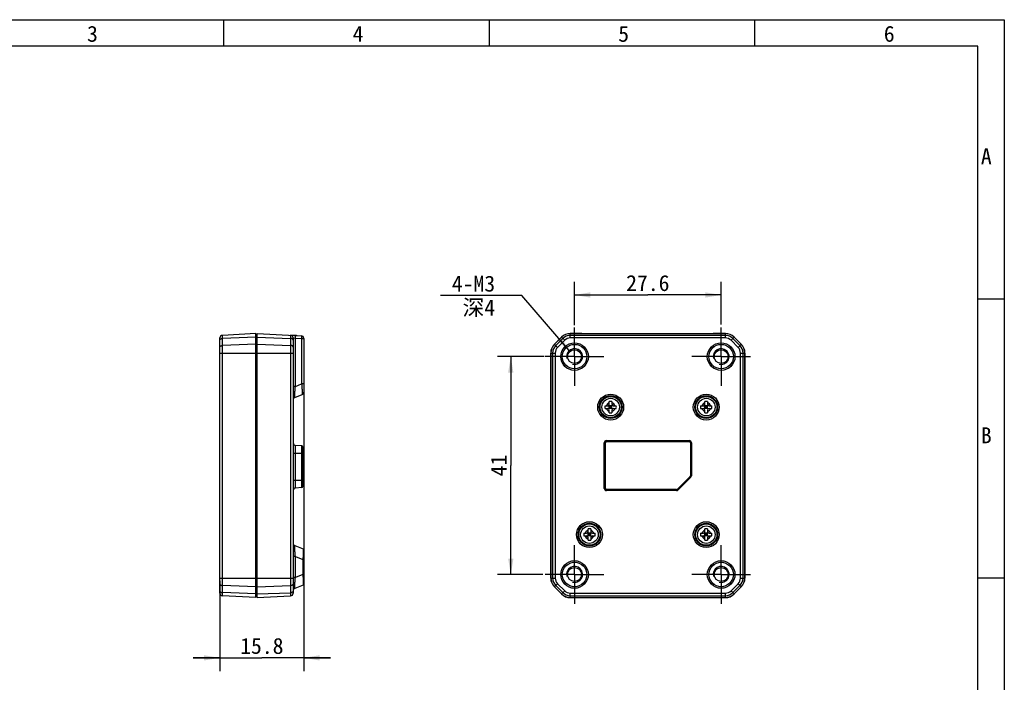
# Model space of a CAD drawing. Header units: millimetres. Extents: x 0 to 297, y 0 to 210.
# Tile 6 of 6: x 112 to 297, y 85 to 210. Entities that reach past the tile are written whole.
import ezdxf

# ---------------------------------------------------------------- set-up
doc = ezdxf.new("R2010")
doc.units = ezdxf.units.MM
doc.header["$LTSCALE"] = 16.335
doc.linetypes.add('CENTER', pattern=[0.6, 0.375, -0.075, 0.075, -0.075])
doc.layers.get('0').update_dxf_attribs({"linetype": 'CONTINUOUS'})
for name, color, linetype in [('00_COMPONENTS', 7, 'CONTINUOUS'), ('03_ALL_AXES', 7, 'CONTINUOUS'), ('51__DRAFT_DIMS', 7, 'CONTINUOUS')]:
    doc.layers.add(name, color=color, linetype=linetype)
doc.styles.get("Standard").update_dxf_attribs({"font": 'simfang.ttf'})
doc.styles.add('TEXTSTYLE_3', font='simfang.ttf')
doc.dimstyles.new('DIMSTYLE_2', dxfattribs={"dimtxt": 3, "dimasz": 3, "dimexe": 2.5, "dimexo": 0.5, "dimgap": 0.75, "dimtad": 1, "dimdsep": 46, "dimtxsty": 'STANDARD', "dimblk": '_FILLED', "dimblk1": '_FILLED', "dimblk2": '_FILLED', "dimcen": 0.09, "dimclrt": 3, "dimazin": 2, "dimtp": 0.2, "dimtm": 0.2, "dimtfac": 1, "dimtofl": 0, "dimtmove": 0, "dimatfit": 3, "dimldrblk": '_FILLED', "dimfxl": 1, "dimtolj": 1, "dimarcsym": 0})
doc.dimstyles.new('DIMSTYLE_3', dxfattribs={"dimtxt": 3, "dimasz": 3, "dimexe": 2.5, "dimexo": 0.5, "dimgap": 0.75, "dimtad": 1, "dimdsep": 46, "dimtxsty": 'STANDARD', "dimblk": '_FILLED', "dimblk1": '_FILLED', "dimblk2": '_FILLED', "dimcen": 0.09, "dimclrt": 3, "dimazin": 2, "dimtp": 0.3, "dimtm": 0.3, "dimtfac": 1, "dimtofl": 0, "dimtmove": 0, "dimatfit": 3, "dimldrblk": '_FILLED', "dimfxl": 1, "dimtolj": 1, "dimarcsym": 0})
doc.dimstyles.new('DIMSTYLE_4', dxfattribs={"dimtxt": 3, "dimasz": 3, "dimexe": 2.5, "dimexo": 0.5, "dimtad": 1, "dimdsep": 46, "dimtxsty": 'STANDARD', "dimblk": '_FILLED', "dimblk1": '_FILLED', "dimblk2": '_FILLED', "dimcen": 0.09, "dimclrt": 3, "dimazin": 2, "dimtp": 0.1, "dimtm": 0.1, "dimtfac": 1, "dimtofl": 0, "dimtmove": 0, "dimatfit": 1, "dimldrblk": '_FILLED', "dimfxl": 1, "dimtolj": 1, "dimarcsym": 0})

# ---------------------------------------------------------------- blocks, each defined once
blk = doc.blocks.new('_FILLED')
at = {"color": 0, "linetype": 'ByBlock'}
blk.add_solid([(0, 0), (-1, 0.167), (-1, -0.167)], dxfattribs=at)
blk = doc.blocks.new('*D3')
at = {"layer": '51__DRAFT_DIMS', "color": 4}
for p, q in [((165.12, 140.96), (165.12, 87.42)), ((149.32, 104.44), (149.32, 87.42)), ((149.32, 89.92), (144.32, 89.92)), ((144.32, 89.92), (157.22, 89.92)), ((170.12, 89.92), (157.22, 89.92)), ((165.12, 89.92), (170.12, 89.92))]:
    blk.add_line(p, q, dxfattribs=at)
at = {"layer": '51__DRAFT_DIMS', "color": 4, "xscale": 3, "yscale": 3, "zscale": 3}
blk.add_blockref('_FILLED', (149.32, 89.92), dxfattribs=at)
at = {"layer": '51__DRAFT_DIMS', "color": 4, "xscale": 3, "yscale": 3, "zscale": 3, "rotation": 180}
blk.add_blockref('_FILLED', (165.12, 89.92), dxfattribs=at)
at = {"layer": '51__DRAFT_DIMS', "color": 3, "insert": (157.22, 93.67), "char_height": 3, "width": 8.8125, "attachment_point": 2, "line_spacing_factor": 0.9}
blk.add_mtext('15.8', dxfattribs=at)
blk = doc.blocks.new('*D4')
at = {"layer": '51__DRAFT_DIMS', "color": 4}
for p, q in [((216.09, 152.53), (216.09, 160.7)), ((243.69, 152.64), (243.69, 160.7)), ((216.09, 158.2), (229.89, 158.2)), ((243.69, 158.2), (229.89, 158.2))]:
    blk.add_line(p, q, dxfattribs=at)
at = {"layer": '51__DRAFT_DIMS', "color": 4, "xscale": 3, "yscale": 3, "zscale": 3, "rotation": 180}
blk.add_blockref('_FILLED', (216.09, 158.2), dxfattribs=at)
at = {"layer": '51__DRAFT_DIMS', "color": 4, "xscale": 3, "yscale": 3, "zscale": 3}
blk.add_blockref('_FILLED', (243.69, 158.2), dxfattribs=at)
at = {"layer": '51__DRAFT_DIMS', "color": 3, "insert": (229.89, 161.95), "char_height": 3, "width": 8.8125, "attachment_point": 2, "line_spacing_factor": 0.9}
blk.add_mtext('27.6', dxfattribs=at)
blk = doc.blocks.new('*D5')
at = {"layer": '51__DRAFT_DIMS', "color": 4}
for p, q in [((210.35, 146.61), (201.59, 146.61)), ((204.09, 146.61), (204.09, 126.11)), ((204.09, 105.61), (204.09, 126.11)), ((210.1, 105.61), (201.59, 105.61))]:
    blk.add_line(p, q, dxfattribs=at)
at = {"layer": '51__DRAFT_DIMS', "color": 4, "xscale": 3, "yscale": 3, "zscale": 3}
for p, rotation in [((204.09, 146.61), 90), ((204.09, 105.61), 270)]:
    blk.add_blockref('_FILLED', p, dxfattribs=dict(at, rotation=rotation))
at = {"layer": '51__DRAFT_DIMS', "color": 3, "insert": (200.34, 126.11), "char_height": 3, "width": 4.4062, "attachment_point": 2, "rotation": 90, "line_spacing_factor": 0.9}
blk.add_mtext('41', dxfattribs=at)
blk = doc.blocks.new('*D6')
at = {"layer": '51__DRAFT_DIMS', "color": 4}
for p, q in [((202.65, 158.09), (190.84, 158.09)), ((206.15, 158.09), (202.65, 158.09)), ((215.11, 147.74), (206.15, 158.09))]:
    blk.add_line(p, q, dxfattribs=at)
at = {"layer": '51__DRAFT_DIMS', "color": 4, "xscale": 3, "yscale": 3, "zscale": 3, "rotation": 310.8865458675}
blk.add_blockref('_FILLED', (215.11, 147.74), dxfattribs=at)
at = {"layer": '51__DRAFT_DIMS', "color": 3, "insert": (201.15, 161.84), "char_height": 3, "width": 8.8125, "attachment_point": 3, "line_spacing_factor": 0.9}
blk.add_mtext('4-M3\\P深4', dxfattribs=at)

msp = doc.modelspace()

# ---------------------------------------------------------------- linework, layer by layer
at = {"color": 7}
for p, q in [((0, 210), (297, 210)), ((149.998, 210), (149.998, 205)), ((199.997, 210), (199.997, 205)), ((249.997, 210), (249.997, 205)), ((297, 210), (297, 0)), ((292.006, 205), (25, 205)), ((292.006, 5), (292.006, 205)), ((292.006, 157.5), (297.006, 157.5)), ((292.006, 105), (297.006, 105))]:
    msp.add_line(p, q, dxfattribs=at)
at = {"layer": '00_COMPONENTS', "color": 7}
for p, q in [((156.12, 150.938), (149.794, 150.607)), ((156.12, 101.278), (156.12, 150.938)), ((156.32, 150.398), (156.12, 150.408)), ((156.32, 150.964), (164.647, 150.528)), ((156.32, 101.252), (156.32, 150.964)), ((162.664, 150.632), (163.731, 150.632)), ((163.731, 150.632), (163.731, 150.576)), ((213.629, 150.274), (212.301, 148.946)), ((212.319, 148.927), (213.648, 150.256)), ((217.398, 150.964), (215.296, 150.964)), ((215.296, 150.938), (244.492, 150.938)), ((217.498, 150.959), (217.505, 150.938)), ((242.191, 150.959), (242.184, 150.938)), ((244.492, 150.964), (242.291, 150.964)), ((246.14, 150.256), (247.468, 148.927)), ((247.487, 148.946), (246.158, 150.274)), ((149.32, 102.109), (149.32, 150.107)), ((163.12, 150.134), (163.12, 102.083)), ((165.12, 150.029), (165.12, 139.945)), ((211.611, 147.28), (211.611, 104.937)), ((211.637, 104.937), (211.637, 147.28)), ((248.151, 147.28), (248.151, 104.937)), ((248.177, 104.937), (248.177, 147.28)), ((163.433, 138.926), (164.808, 139.482)), ((221.831, 137.358), (222.344, 137.358)), ((222.556, 137.446), (223.232, 136.77)), ((222.556, 136.77), (223.232, 137.446)), ((222.644, 137.658), (222.644, 138.171)), ((223.144, 137.358), (222.644, 137.358)), ((222.644, 136.858), (222.644, 137.358)), ((222.894, 136.858), (222.894, 137.358)), ((223.144, 138.171), (223.144, 137.658)), ((223.144, 136.858), (223.144, 137.358)), ((223.444, 137.358), (223.956, 137.358)), ((239.831, 137.358), (240.344, 137.358)), ((240.556, 137.446), (241.232, 136.77)), ((240.556, 136.77), (241.232, 137.446)), ((240.644, 137.658), (240.644, 138.171)), ((241.144, 137.358), (240.644, 137.358)), ((240.644, 136.858), (240.644, 137.358)), ((240.894, 136.858), (240.894, 137.358)), ((241.144, 138.171), (241.144, 137.658)), ((241.144, 136.858), (241.144, 137.358)), ((241.444, 137.358), (241.957, 137.358)), ((221.831, 136.858), (222.344, 136.858)), ((223.144, 137.108), (222.644, 137.108)), ((223.144, 136.858), (222.644, 136.858)), ((222.644, 136.045), (222.644, 136.558)), ((223.144, 136.558), (223.144, 136.045)), ((223.444, 136.858), (223.956, 136.858)), ((239.831, 136.858), (240.344, 136.858)), ((241.144, 137.108), (240.644, 137.108)), ((241.144, 136.858), (240.644, 136.858)), ((240.644, 136.045), (240.644, 136.558)), ((241.144, 136.558), (241.144, 136.045)), ((241.444, 136.858), (241.957, 136.858)), ((164.738, 129.797), (163.577, 129.898)), ((221.694, 121.808), (221.694, 130.408)), ((221.894, 121.808), (221.894, 130.408)), ((222.094, 130.808), (237.694, 130.808)), ((222.094, 130.608), (237.694, 130.608)), ((237.894, 130.408), (237.894, 124.191)), ((238.094, 130.408), (238.094, 124.191)), ((164.92, 122.179), (164.92, 129.597)), ((237.835, 124.05), (235.452, 121.667)), ((237.977, 123.908), (235.594, 121.525)), ((164.738, 121.98), (163.577, 121.878)), ((235.311, 121.608), (222.094, 121.608)), ((235.311, 121.408), (222.094, 121.408)), ((217.831, 113.358), (218.344, 113.358)), ((218.556, 113.446), (219.232, 112.77)), ((218.556, 112.77), (219.232, 113.446)), ((218.644, 113.658), (218.644, 114.171)), ((219.144, 113.358), (218.644, 113.358)), ((218.644, 112.858), (218.644, 113.358)), ((219.144, 113.108), (218.644, 113.108)), ((218.894, 112.858), (218.894, 113.358)), ((219.144, 114.171), (219.144, 113.658)), ((219.144, 112.858), (219.144, 113.358)), ((219.444, 113.358), (219.956, 113.358)), ((239.831, 113.358), (240.344, 113.358)), ((240.556, 113.446), (241.232, 112.77)), ((240.556, 112.77), (241.232, 113.446)), ((240.644, 113.658), (240.644, 114.171)), ((241.144, 113.358), (240.644, 113.358)), ((240.644, 112.858), (240.644, 113.358)), ((241.144, 113.108), (240.644, 113.108)), ((240.894, 112.858), (240.894, 113.358)), ((241.144, 114.171), (241.144, 113.658)), ((241.144, 112.858), (241.144, 113.358)), ((241.444, 113.358), (241.957, 113.358)), ((217.831, 112.858), (218.344, 112.858)), ((219.144, 112.858), (218.644, 112.858)), ((218.644, 112.045), (218.644, 112.558)), ((219.144, 112.558), (219.144, 112.045)), ((219.444, 112.858), (219.956, 112.858)), ((239.831, 112.858), (240.344, 112.858)), ((241.144, 112.858), (240.644, 112.858)), ((240.644, 112.045), (240.644, 112.558)), ((241.144, 112.558), (241.144, 112.045)), ((241.444, 112.858), (241.957, 112.858)), ((163.436, 111.042), (164.994, 110.422)), ((165.12, 110.236), (165.12, 103.78)), ((164.994, 103.594), (163.436, 102.974)), ((212.301, 103.27), (213.629, 101.942)), ((213.648, 101.96), (212.319, 103.289)), ((247.468, 103.289), (246.14, 101.96)), ((246.158, 101.942), (247.487, 103.27)), ((156.12, 101.278), (149.794, 101.609)), ((156.32, 101.819), (156.12, 101.808)), ((156.32, 101.338), (156.12, 101.328)), ((156.32, 101.252), (162.647, 101.583)), ((215.296, 101.278), (244.492, 101.278)), ((215.296, 101.252), (217.496, 101.252)), ((217.596, 101.257), (217.603, 101.278)), ((241.622, 101.257), (241.615, 101.278)), ((241.722, 101.252), (244.492, 101.252))]:
    msp.add_line(p, q, dxfattribs=at)
at = {"layer": '00_COMPONENTS', "color": 4}
for p, q in [((149.794, 101.609), (149.794, 150.607)), ((156.12, 150.256), (149.794, 150.021)), ((156.32, 150.274), (162.647, 150.04)), ((162.647, 150.633), (162.647, 101.583)), ((213.648, 150.256), (214.235, 149.668)), ((215.296, 150.107), (215.296, 150.938)), ((244.492, 150.607), (215.296, 150.607)), ((217.398, 150.938), (217.398, 150.964)), ((217.498, 150.938), (217.498, 150.959)), ((242.191, 150.959), (242.191, 150.938)), ((242.291, 150.964), (242.291, 150.938)), ((244.492, 150.107), (244.492, 150.938)), ((245.552, 149.668), (246.14, 150.256)), ((156.12, 148.927), (149.794, 148.693)), ((156.32, 149.873), (156.12, 149.881)), ((156.32, 148.545), (156.12, 148.552)), ((156.32, 148.946), (162.647, 148.711)), ((163.12, 150.134), (163.534, 150.09)), ((163.534, 150.09), (164.707, 150.029)), ((163.534, 140.984), (163.534, 150.09)), ((164.707, 150.029), (165.12, 150.029)), ((164.707, 150.029), (164.707, 141.458)), ((212.319, 148.927), (212.907, 148.34)), ((213.882, 150.021), (212.554, 148.693)), ((214.235, 149.668), (212.907, 148.34)), ((244.492, 150.107), (215.296, 150.107)), ((246.881, 148.34), (245.552, 149.668)), ((247.234, 148.693), (245.905, 150.021)), ((246.881, 148.34), (247.468, 148.927)), ((149.32, 147.28), (163.12, 147.28)), ((211.637, 147.28), (212.468, 147.28)), ((211.969, 147.28), (211.969, 104.937)), ((212.468, 147.28), (212.468, 104.937)), ((247.32, 147.28), (248.151, 147.28)), ((247.32, 104.937), (247.32, 147.28)), ((247.819, 104.937), (247.819, 147.28)), ((163.534, 140.984), (163.12, 140.984)), ((163.534, 140.984), (164.707, 141.458)), ((165.12, 141.458), (164.707, 141.458)), ((163.577, 121.878), (163.577, 129.898)), ((164.738, 121.98), (164.738, 129.797)), ((221.694, 130.408), (221.894, 130.408)), ((222.094, 130.808), (222.094, 130.608)), ((237.694, 130.808), (237.694, 130.608)), ((238.094, 130.408), (237.894, 130.408)), ((163.12, 128.438), (164.92, 128.438)), ((163.12, 123.338), (164.92, 123.338)), ((237.977, 123.908), (237.835, 124.05)), ((238.094, 124.191), (237.894, 124.191)), ((221.694, 121.808), (221.894, 121.808)), ((222.094, 121.408), (222.094, 121.608)), ((235.311, 121.408), (235.311, 121.608)), ((235.594, 121.525), (235.452, 121.667)), ((163.534, 108.989), (163.12, 108.989)), ((163.534, 108.989), (164.955, 108.424)), ((163.534, 105.027), (163.534, 108.989)), ((165.12, 108.424), (164.955, 108.424)), ((164.955, 108.424), (164.955, 105.592)), ((149.32, 104.937), (163.12, 104.937)), ((163.534, 105.027), (163.12, 105.027)), ((164.955, 105.592), (163.534, 105.027)), ((165.12, 105.592), (164.955, 105.592)), ((164.955, 105.592), (164.963, 105.353)), ((211.637, 104.937), (212.468, 104.937)), ((212.319, 103.289), (212.907, 103.876)), ((212.907, 103.876), (214.235, 102.548)), ((245.552, 102.548), (246.881, 103.876)), ((246.881, 103.876), (247.468, 103.289)), ((247.32, 104.937), (248.151, 104.937)), ((156.12, 103.289), (149.794, 103.523)), ((156.12, 101.96), (149.794, 102.195)), ((156.32, 103.671), (156.12, 103.664)), ((156.32, 102.343), (156.12, 102.335)), ((156.32, 103.27), (162.647, 103.505)), ((156.32, 101.942), (162.647, 102.176)), ((212.554, 103.523), (213.882, 102.195)), ((213.648, 101.96), (214.235, 102.548)), ((215.296, 102.109), (244.492, 102.109)), ((215.296, 101.278), (215.296, 102.109)), ((244.492, 101.278), (244.492, 102.109)), ((245.552, 102.548), (246.14, 101.96)), ((245.905, 102.195), (247.234, 103.523)), ((156.22, 101.333), (156.22, 101.813)), ((215.296, 101.609), (244.492, 101.609)), ((217.496, 101.252), (217.496, 101.278)), ((217.596, 101.257), (217.596, 101.278)), ((241.622, 101.278), (241.622, 101.257)), ((241.722, 101.278), (241.722, 101.252))]:
    msp.add_line(p, q, dxfattribs=at)
at = {"layer": '00_COMPONENTS', "color": 7}
for centre, radius in [((216.094, 146.608), 2.6), ((216.094, 146.608), 2.3), ((243.694, 146.608), 2.6), ((243.694, 146.608), 2.3), ((216.094, 146.608), 1.3), ((243.694, 146.608), 1.3), ((222.894, 137.108), 2), ((240.894, 137.108), 2), ((222.894, 137.108), 1.65), ((240.894, 137.108), 1.65), ((218.894, 113.108), 2), ((240.894, 113.108), 2), ((218.894, 113.108), 1.65), ((240.894, 113.108), 1.65), ((216.094, 105.608), 2.6), ((216.094, 105.608), 2.3), ((243.694, 105.608), 2.6), ((243.694, 105.608), 2.3), ((216.094, 105.608), 1.3), ((243.694, 105.608), 1.3)]:
    msp.add_circle(centre, radius, dxfattribs=at)
at = {"layer": '00_COMPONENTS', "color": 4}
for centre, radius in [((222.894, 137.108), 2.436), ((222.894, 137.108), 2.137), ((240.894, 137.108), 2.436), ((240.894, 137.108), 2.137), ((218.894, 113.108), 2.436), ((218.894, 113.108), 2.137), ((240.894, 113.108), 2.436), ((240.894, 113.108), 2.137)]:
    msp.add_circle(centre, radius, dxfattribs=at)
at = {"layer": '00_COMPONENTS', "color": 7}
for centre, radius, start, end in [((149.82, 150.107), 0.5, 93, 180), ((162.62, 150.134), 0.5, 0, 87), ((164.62, 150.029), 0.5, 0, 87), ((215.296, 148.608), 2.356, 90, 135), ((215.296, 148.608), 2.33, 90, 135), ((244.492, 148.608), 2.356, 45, 90), ((244.492, 148.608), 2.33, 45, 90), ((213.967, 147.28), 2.356, 135, 180), ((213.967, 147.28), 2.33, 135, 180), ((245.82, 147.28), 2.33, 0, 45), ((245.82, 147.28), 2.356, 0, 45), ((164.62, 139.945), 0.5, 292, 360), ((163.62, 138.463), 0.5, 112, 180), ((226.34, 137.112), 4.516, 176.87555, 180.04923), ((222.344, 137.658), 0.3, 270, 360), ((222.894, 133.659), 4.518, 86.82815, 93.17185), ((223.444, 137.658), 0.3, 180, 270), ((219.447, 137.112), 4.516, 359.95077, 3.12445), ((244.34, 137.112), 4.516, 176.87555, 180.04923), ((240.344, 137.658), 0.3, 270, 360), ((240.894, 133.659), 4.518, 86.82815, 93.17185), ((241.444, 137.658), 0.3, 180, 270), ((237.448, 137.112), 4.516, 359.95077, 3.12445), ((226.34, 137.104), 4.516, 179.95077, 183.12445), ((222.344, 136.558), 0.3, 0, 90), ((222.894, 140.557), 4.518, 266.82815, 273.17185), ((223.444, 136.558), 0.3, 90, 180), ((219.447, 137.104), 4.516, 356.87555, 0.04923), ((244.34, 137.104), 4.516, 179.95077, 183.12445), ((240.344, 136.558), 0.3, 0, 90), ((240.894, 140.557), 4.518, 266.82815, 273.17185), ((241.444, 136.558), 0.3, 90, 180), ((237.448, 137.104), 4.516, 356.87555, 0.04923), ((163.62, 130.396), 0.5, 180, 265), ((164.72, 129.597), 0.2, 0, 85), ((222.094, 130.408), 0.4, 90, 180), ((222.094, 130.408), 0.2, 90, 180), ((237.694, 130.408), 0.4, 0, 90), ((237.694, 130.408), 0.2, 0, 90), ((237.694, 124.191), 0.2, 315, 360), ((237.694, 124.191), 0.4, 315, 360), ((163.62, 121.38), 0.5, 95, 180), ((164.72, 122.179), 0.2, 275, 360), ((222.094, 121.808), 0.4, 180, 270), ((222.094, 121.808), 0.2, 180, 270), ((235.311, 121.808), 0.2, 270, 315), ((235.311, 121.808), 0.4, 270, 315), ((222.34, 113.112), 4.516, 176.87555, 180.04923), ((222.34, 113.104), 4.516, 179.95077, 183.12445), ((218.344, 113.658), 0.3, 270, 360), ((218.894, 109.659), 4.518, 86.82815, 93.17185), ((219.444, 113.658), 0.3, 180, 270), ((215.448, 113.112), 4.516, 359.95077, 3.12445), ((215.448, 113.104), 4.516, 356.87555, 0.04923), ((244.34, 113.112), 4.516, 176.87555, 180.04923), ((244.34, 113.104), 4.516, 179.95077, 183.12445), ((240.344, 113.658), 0.3, 270, 360), ((240.894, 109.659), 4.518, 86.82815, 93.17185), ((241.444, 113.658), 0.3, 180, 270), ((237.448, 113.112), 4.516, 359.95077, 3.12445), ((237.448, 113.104), 4.516, 356.87555, 0.04923), ((163.62, 111.506), 0.5, 180, 248.32535), ((218.344, 112.558), 0.3, 0, 90), ((218.894, 116.557), 4.518, 266.82815, 273.17185), ((219.444, 112.558), 0.3, 90, 180), ((240.344, 112.558), 0.3, 0, 90), ((240.894, 116.557), 4.518, 266.82815, 273.17185), ((241.444, 112.558), 0.3, 90, 180), ((164.92, 110.236), 0.2, 0, 68.32535), ((213.967, 104.937), 2.356, 180, 225), ((213.967, 104.937), 2.33, 180, 225), ((245.82, 104.937), 2.33, 315, 360), ((245.82, 104.937), 2.356, 315, 360), ((149.82, 102.109), 0.5, 180, 267), ((162.62, 102.083), 0.5, 273, 360), ((163.62, 102.51), 0.5, 111.67465, 180), ((164.92, 103.78), 0.2, 291.67465, 360), ((215.296, 103.608), 2.33, 225, 270), ((244.492, 103.608), 2.33, 270, 315), ((215.296, 103.608), 2.356, 225, 270), ((244.492, 103.608), 2.356, 270, 315)]:
    msp.add_arc(centre, radius, start, end, dxfattribs=at)
at = {"layer": '00_COMPONENTS', "color": 4}
for centre, radius, start, end in [((215.296, 148.608), 1.999, 90, 135), ((244.492, 148.608), 1.999, 45, 90), ((213.967, 147.28), 1.999, 135, 180), ((213.967, 147.28), 1.499, 135, 180), ((215.296, 148.608), 1.499, 90, 135), ((244.492, 148.608), 1.499, 45, 90), ((245.82, 147.28), 1.499, 0, 45), ((245.82, 147.28), 1.999, 0, 45), ((216.094, 146.608), 1.5, 255, 195), ((243.694, 146.608), 1.5, 255, 195), ((222.894, 137.108), 0.85, 107.10464, 162.89536), ((222.894, 137.108), 0.85, 17.10464, 72.89536), ((240.894, 137.108), 0.85, 107.10464, 162.89536), ((240.894, 137.108), 0.85, 17.10464, 72.89536), ((222.894, 137.108), 0.85, 197.10464, 252.89536), ((222.894, 137.108), 0.85, 287.10464, 342.89536), ((240.894, 137.108), 0.85, 197.10464, 252.89536), ((240.894, 137.108), 0.85, 287.10464, 342.89536), ((218.894, 113.108), 0.85, 107.10464, 162.89536), ((218.894, 113.108), 0.85, 17.10464, 72.89536), ((240.894, 113.108), 0.85, 107.10464, 162.89536), ((240.894, 113.108), 0.85, 17.10464, 72.89536), ((218.894, 113.108), 0.85, 197.10464, 252.89536), ((218.894, 113.108), 0.85, 287.10464, 342.89536), ((240.894, 113.108), 0.85, 197.10464, 252.89536), ((240.894, 113.108), 0.85, 287.10464, 342.89536), ((216.094, 105.608), 1.5, 255, 195), ((243.694, 105.608), 1.5, 255, 195), ((213.967, 104.937), 1.999, 180, 225), ((213.967, 104.937), 1.499, 180, 225), ((245.82, 104.937), 1.499, 315, 360), ((245.82, 104.937), 1.999, 315, 360), ((215.296, 103.608), 1.999, 225, 270), ((215.296, 103.608), 1.499, 225, 270), ((244.492, 103.608), 1.499, 270, 315), ((244.492, 103.608), 1.999, 270, 315)]:
    msp.add_arc(centre, radius, start, end, dxfattribs=at)
at = {"layer": '00_COMPONENTS', "color": 7}
for centre, start_param, end_param in [((217.398, 150.959), 0.0174533, 1.5707963), ((242.291, 150.959), 1.5707963, 3.1241394), ((217.496, 101.257), -1.5707963, -0.0174533), ((241.722, 101.257), -3.1241394, -1.5707963)]:
    msp.add_ellipse(centre, major_axis=(0.1, 0), ratio=0.0524078, start_param=start_param, end_param=end_param, dxfattribs=at)
at = {"layer": '00_COMPONENTS', "color": 4}
for points, knots in [([(163.534, 150.09), (163.535, 150.123), (163.537, 150.186), (163.537, 150.278), (163.534, 150.363), (163.528, 150.428), (163.522, 150.474), (163.517, 150.503), (163.511, 150.528), (163.505, 150.549), (163.498, 150.566), (163.49, 150.579), (163.482, 150.587), (163.476, 150.589), (163.473, 150.59)], [0, 0, 0, 0, 0.1880997, 0.3689402, 0.5359194, 0.6830069, 0.7474597, 0.8051175, 0.8555528, 0.8984709, 0.9337629, 0.9616389, 0.9829639, 1, 1, 1, 1]), ([(164.647, 150.528), (164.65, 150.528), (164.656, 150.525), (164.664, 150.517), (164.671, 150.505), (164.678, 150.488), (164.685, 150.467), (164.691, 150.441), (164.696, 150.412), (164.702, 150.366), (164.708, 150.301), (164.711, 150.216), (164.711, 150.124), (164.709, 150.061), (164.707, 150.029)], [0, 0, 0, 0, 0.0170361, 0.0383611, 0.0662371, 0.1015291, 0.1444472, 0.1948825, 0.2525403, 0.3169931, 0.4640806, 0.6310598, 0.8119003, 1, 1, 1, 1]), ([(149.32, 149.668), (149.32, 149.691), (149.327, 149.737), (149.354, 149.802), (149.399, 149.862), (149.458, 149.915), (149.53, 149.958), (149.641, 150.004), (149.732, 150.019), (149.794, 150.021)], [0, 0, 0, 0, 0.103916, 0.2113662, 0.325103, 0.4466336, 0.5761941, 0.7129349, 1, 1, 1, 1]), ([(149.32, 148.34), (149.32, 148.362), (149.327, 148.408), (149.354, 148.473), (149.399, 148.534), (149.458, 148.586), (149.53, 148.63), (149.641, 148.675), (149.732, 148.691), (149.794, 148.693)], [0, 0, 0, 0, 0.103916, 0.2113662, 0.325103, 0.4466336, 0.5761941, 0.7129349, 1, 1, 1, 1]), ([(163.12, 149.687), (163.12, 149.709), (163.114, 149.755), (163.087, 149.82), (163.042, 149.88), (162.983, 149.933), (162.911, 149.977), (162.8, 150.022), (162.709, 150.038), (162.647, 150.04)], [0, 0, 0, 0, 0.103916, 0.2113662, 0.325103, 0.4466336, 0.5761941, 0.7129349, 1, 1, 1, 1]), ([(163.12, 148.358), (163.12, 148.381), (163.114, 148.427), (163.087, 148.492), (163.042, 148.552), (162.983, 148.605), (162.911, 148.649), (162.8, 148.694), (162.709, 148.709), (162.647, 148.711)], [0, 0, 0, 0, 0.103916, 0.2113662, 0.325103, 0.4466336, 0.5761941, 0.7129349, 1, 1, 1, 1]), ([(163.433, 138.926), (163.433, 138.926), (163.431, 138.926), (163.429, 138.928), (163.428, 138.93), (163.427, 138.934), (163.425, 138.939), (163.424, 138.946), (163.423, 138.953), (163.422, 138.966), (163.42, 138.986), (163.419, 139.013), (163.419, 139.045), (163.419, 139.082), (163.419, 139.125), (163.42, 139.172), (163.421, 139.224), (163.424, 139.301), (163.428, 139.408), (163.434, 139.548), (163.443, 139.701), (163.456, 139.926), (163.476, 140.225), (163.503, 140.599), (163.523, 140.854), (163.534, 140.984)], [0, 0, 0, 0, 0.0008418, 0.0018233, 0.0032386, 0.0051988, 0.0077464, 0.0109004, 0.0146713, 0.0190653, 0.0297299, 0.0428973, 0.0585475, 0.0766453, 0.0971386, 0.1199637, 0.145043, 0.1722888, 0.2328822, 0.300879, 0.3753385, 0.4552913, 0.627876, 0.8115049, 1, 1, 1, 1]), ([(164.707, 141.458), (164.718, 141.332), (164.739, 141.085), (164.763, 140.779), (164.779, 140.545), (164.79, 140.38), (164.8, 140.225), (164.808, 140.082), (164.814, 139.951), (164.818, 139.834), (164.821, 139.733), (164.822, 139.648), (164.822, 139.588), (164.82, 139.549), (164.819, 139.526), (164.817, 139.509), (164.814, 139.495), (164.812, 139.487), (164.809, 139.482), (164.808, 139.482)], [0, 0, 0, 0, 0.1912113, 0.3756709, 0.4633512, 0.5469022, 0.6255061, 0.6983654, 0.764719, 0.8238607, 0.8751583, 0.9180725, 0.9521752, 0.9658243, 0.9771729, 0.9862112, 0.9929535, 0.9974618, 1, 1, 1, 1]), ([(163.534, 108.989), (163.523, 109.118), (163.503, 109.373), (163.476, 109.747), (163.457, 110.046), (163.444, 110.27), (163.436, 110.422), (163.43, 110.562), (163.426, 110.668), (163.423, 110.746), (163.422, 110.797), (163.421, 110.844), (163.421, 110.886), (163.421, 110.923), (163.422, 110.956), (163.423, 110.983), (163.424, 111.002), (163.426, 111.015), (163.427, 111.022), (163.428, 111.029), (163.429, 111.034), (163.431, 111.038), (163.432, 111.04), (163.434, 111.042), (163.435, 111.042), (163.436, 111.042)], [0, 0, 0, 0, 0.1887577, 0.372585, 0.5452528, 0.6251954, 0.6996115, 0.7675369, 0.8280397, 0.8552367, 0.8802664, 0.9030433, 0.9234909, 0.9415471, 0.9571611, 0.9702984, 0.9809407, 0.9853262, 0.9890909, 0.9922408, 0.9947866, 0.9967473, 0.9981658, 0.9991529, 1, 1, 1, 1]), ([(164.994, 110.422), (164.995, 110.422), (164.995, 110.422), (164.995, 110.42), (164.996, 110.418), (164.997, 110.415), (164.997, 110.408), (164.998, 110.398), (164.999, 110.386), (164.999, 110.371), (164.999, 110.353), (165, 110.332), (165, 110.309), (165, 110.273), (165, 110.222), (165, 110.154), (164.999, 110.076), (164.998, 109.989), (164.996, 109.893), (164.994, 109.79), (164.991, 109.64), (164.986, 109.437), (164.981, 109.271), (164.979, 109.184)], [0, 0, 0, 0, 0.0006089, 0.0016679, 0.0032355, 0.0053284, 0.0111155, 0.0190549, 0.0291506, 0.041401, 0.0557956, 0.0723202, 0.0909564, 0.1116786, 0.1592658, 0.2148012, 0.2779393, 0.3482769, 0.4253601, 0.5086929, 0.5977477, 0.7908056, 1, 1, 1, 1]), ([(164.979, 109.184), (164.977, 109.123), (164.97, 108.869), (164.962, 108.616), (164.955, 108.424)], [0, 0, 0, 0, 0.2425022, 1, 1, 1, 1]), ([(149.32, 103.876), (149.32, 103.854), (149.327, 103.808), (149.354, 103.743), (149.399, 103.683), (149.458, 103.63), (149.53, 103.586), (149.641, 103.541), (149.732, 103.526), (149.794, 103.523)], [0, 0, 0, 0, 0.103916, 0.2113662, 0.325103, 0.4466336, 0.5761941, 0.7129349, 1, 1, 1, 1]), ([(163.12, 103.858), (163.12, 103.835), (163.114, 103.79), (163.087, 103.724), (163.042, 103.664), (162.983, 103.611), (162.911, 103.568), (162.8, 103.522), (162.709, 103.507), (162.647, 103.505)], [0, 0, 0, 0, 0.103916, 0.2113662, 0.325103, 0.4466336, 0.5761941, 0.7129349, 1, 1, 1, 1]), ([(163.436, 102.974), (163.435, 102.974), (163.434, 102.974), (163.432, 102.976), (163.431, 102.978), (163.429, 102.982), (163.428, 102.987), (163.427, 102.994), (163.426, 103.001), (163.424, 103.014), (163.423, 103.033), (163.422, 103.06), (163.421, 103.093), (163.421, 103.13), (163.421, 103.172), (163.422, 103.219), (163.423, 103.27), (163.426, 103.348), (163.43, 103.454), (163.436, 103.594), (163.444, 103.746), (163.457, 103.97), (163.476, 104.269), (163.503, 104.643), (163.523, 104.898), (163.534, 105.027)], [0, 0, 0, 0, 0.0008471, 0.0018342, 0.0032526, 0.0052133, 0.0077589, 0.0109087, 0.0146732, 0.0190586, 0.0297003, 0.0428373, 0.0584508, 0.0765066, 0.0969538, 0.1197302, 0.1447596, 0.1719562, 0.2324585, 0.3003837, 0.3747998, 0.4547426, 0.6274115, 0.8112404, 1, 1, 1, 1]), ([(164.963, 105.353), (164.965, 105.309), (164.97, 105.135), (164.975, 104.961), (164.979, 104.832)], [0, 0, 0, 0, 0.2553362, 1, 1, 1, 1]), ([(164.979, 104.832), (164.981, 104.745), (164.986, 104.579), (164.991, 104.376), (164.994, 104.226), (164.996, 104.123), (164.998, 104.027), (164.999, 103.94), (165, 103.862), (165, 103.794), (165, 103.743), (165, 103.707), (165, 103.684), (164.999, 103.663), (164.999, 103.645), (164.999, 103.63), (164.998, 103.618), (164.997, 103.608), (164.997, 103.601), (164.996, 103.598), (164.995, 103.596), (164.995, 103.594), (164.995, 103.594), (164.994, 103.594)], [0, 0, 0, 0, 0.2091925, 0.4022489, 0.4913031, 0.5746356, 0.6517187, 0.7220565, 0.7851949, 0.8407306, 0.8883184, 0.909041, 0.9276775, 0.9442023, 0.9585976, 0.9708483, 0.9809444, 0.9888842, 0.9946715, 0.9967644, 0.998332, 0.9993911, 1, 1, 1, 1]), ([(149.32, 102.548), (149.32, 102.525), (149.327, 102.48), (149.354, 102.414), (149.399, 102.354), (149.458, 102.302), (149.53, 102.258), (149.641, 102.213), (149.732, 102.197), (149.794, 102.195)], [0, 0, 0, 0, 0.103916, 0.2113662, 0.325103, 0.4466336, 0.5761941, 0.7129349, 1, 1, 1, 1]), ([(163.12, 102.529), (163.12, 102.507), (163.114, 102.461), (163.087, 102.396), (163.042, 102.336), (162.983, 102.283), (162.911, 102.239), (162.8, 102.194), (162.709, 102.179), (162.647, 102.176)], [0, 0, 0, 0, 0.103916, 0.2113662, 0.325103, 0.4466336, 0.5761941, 0.7129349, 1, 1, 1, 1])]:
    msp.add_open_spline(points, degree=3, knots=knots, dxfattribs=at)
at = {"layer": '03_ALL_AXES', "color": 1, "linetype": 'CENTER'}
for p, q in [((216.094, 146.608), (216.094, 152.108)), ((243.694, 146.608), (243.694, 152.108)), ((216.094, 146.608), (210.594, 146.608)), ((216.094, 146.608), (221.594, 146.608)), ((216.094, 146.608), (216.094, 141.108)), ((243.694, 146.608), (238.194, 146.608)), ((243.694, 146.608), (249.194, 146.608)), ((243.694, 146.608), (243.694, 141.108)), ((216.094, 105.608), (216.094, 111.108)), ((243.694, 105.608), (243.694, 111.108)), ((216.094, 105.608), (210.594, 105.608)), ((216.094, 105.608), (221.594, 105.608)), ((216.094, 105.608), (216.094, 100.108)), ((243.694, 105.608), (238.194, 105.608)), ((243.694, 105.608), (249.194, 105.608)), ((243.694, 105.608), (243.694, 100.108))]:
    msp.add_line(p, q, dxfattribs=at)

# ---------------------------------------------------------------- texts
at = {"color": 3, "char_height": 3, "width": 2.2031, "attachment_point": 1, "line_spacing_factor": 0.9, "style": 'TEXTSTYLE_3'}
for s, insert in [('3', (124.318, 208.847)), ('4', (174.318, 208.847)), ('5', (224.318, 208.847)), ('6', (274.318, 208.847)), ('A', (292.594, 185.793)), ('B', (292.594, 133.293))]:
    msp.add_mtext(s, dxfattribs=dict(at, insert=insert))

# ---------------------------------------------------------------- dimensions: what is measured, and where the dimension line sits
at = {"layer": '51__DRAFT_DIMS', "color": 4}
dim = msp.add_diameter_dim_2p(p1=(215.112, 147.742), p2=(217.076, 145.474), text='4-M<>\\P深4', dimstyle='DIMSTYLE_4', override={"dimtih": 1, "dimtoh": 1, "dimpost": '<>'}, dxfattribs=at)
dim.commit()
dim.dimension.update_dxf_attribs({"geometry": '*D6', "text_midpoint": (196.746, 158.091), "dimtype": 163})
for base, p1, p2, picture, middle in [((243.694, 158.197), (216.094, 152.03), (243.694, 152.138), '*D4', (229.862, 158.197)), ((165.12, 89.921), (149.32, 104.937), (165.12, 141.458), '*D3', (157.311, 89.921))]:
    dim = msp.add_linear_dim(base=base, p1=p1, p2=p2, dimstyle='DIMSTYLE_2', dxfattribs=at)
    dim.commit()
    dim.dimension.update_dxf_attribs({"geometry": picture, "text_midpoint": middle, "dimtype": 160})
dim = msp.add_linear_dim(base=(204.09, 105.608), p1=(210.848, 146.608), p2=(210.6, 105.608), angle=270, dimstyle='DIMSTYLE_3', dxfattribs=at)
dim.commit()
dim.dimension.update_dxf_attribs({"geometry": '*D5', "text_midpoint": (204.09, 125.929), "dimtype": 160})

doc.saveas('drawing.dxf')
